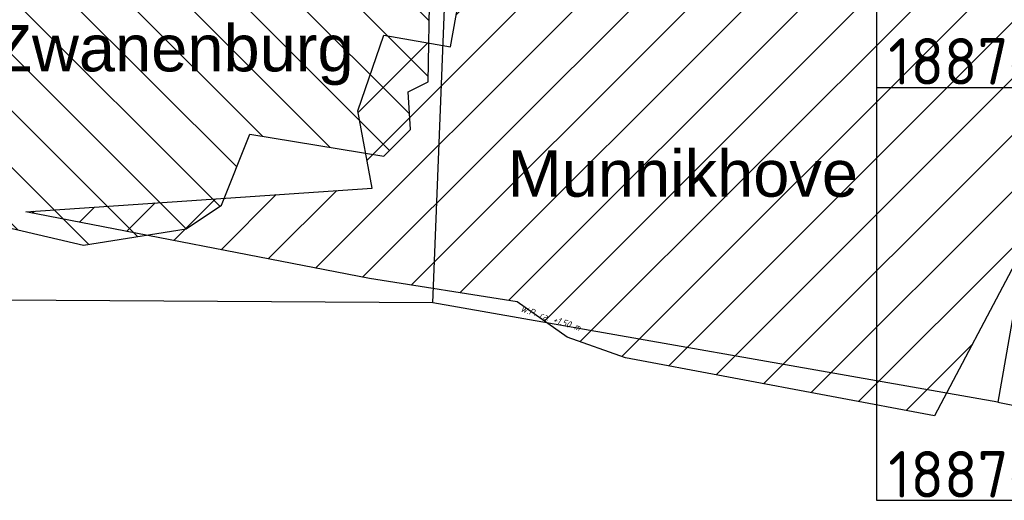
# Model space of a CAD drawing. Header units: metres. Extents: x 153214 to 171403, y 455965 to 463272.
# Tile 5 of 75: x 157931 to 158672, y 459637 to 459999. Entities that reach past the tile are written whole.
import ezdxf
from ezdxf.enums import TextEntityAlignment as Align

# ---------------------------------------------------------------- set-up
doc = ezdxf.new("R2010")
doc.units = ezdxf.units.M
doc.layers.get('defpoints').update_dxf_attribs({"lineweight": 25})
for name, color, linetype in [('2027', 90, 'Continuous'), ('2027 hatch', 90, 'Continuous'), ('2028', 160, 'Continuous'), ('2028 hatch', 160, 'Continuous'), ('b-ri-t50-wp', 3, 'Continuous')]:
    doc.layers.add(name, color=color, linetype=linetype)
doc.layers.add('X-XX-AL-TEKENBLAD-KADER-G-OZ', color=2, linetype='Continuous', lineweight=25)
doc.layers.add('X-XX-AL-TEKENBLAD-T35', color=2, linetype='Continuous', lineweight=35)
doc.styles.add('ARIAL', font='arial.ttf')
doc.styles.add('NLCS-ISO-M10000-T35', font='NLCS-ISO.ttf', dxfattribs={"height": 35})
doc.styles.add('NLCS-ISO-M750-T35', font='NLCS-ISO.ttf', dxfattribs={"height": 2.625})

msp = doc.modelspace()

# ---------------------------------------------------------------- hatches: boundary and pattern name
at = {"layer": '2027 hatch', "transparency": 33554559}
h = msp.add_hatch(dxfattribs=at)
h.set_pattern_fill('L45', color=256, scale=30, angle=90)
h.set_pattern_definition([(135, (0, 0), (-21.2132034, -21.2132034), [])])
h.paths.add_polyline_path([(158225.28, 459916.36), (158223.56, 459944.7), (158238.67, 459952.37), (158239.94, 460024.91), (158238.87, 460093.72), (158127.63, 460114.41), (158023.28, 460133.46), (157948.11, 460146.38), (157840.53, 460010.97), (157749.37, 459909.19), (157898.62, 459848.33), (157979.5, 459829.4), (158056.68, 459841.74), (158083.26, 459859.59), (158104.42, 459912.97), (158205.4, 459896.41)])
at = {"layer": '2028 hatch', "transparency": 33554559}
h = msp.add_hatch(dxfattribs=at)
h.set_pattern_fill('ANSI31', color=256, scale=29.988, angle=180)
h.set_pattern_definition([(225, (0, 0), (21.2047182, -21.2047182), [])])
h.paths.add_polyline_path([(158387.05, 459744.73), (158343.3, 459760.32), (158305.47, 459786.75), (158194.52, 459804.27), (157936, 459854.6), (158196.5, 459872.37), (158185.85, 459930.57), (158205.41, 459987.58), (158255.46, 459978.57), (158266.33, 460038.96), (158345.43, 460086.46), (158521.88, 460043.62), (158679.69, 460013.23), (158683.88, 459976.32), (158679.78, 459815.35), (158619.41, 459701.04)])

# ---------------------------------------------------------------- linework, layer by layer
at = {"layer": '2027', "flags": 128}
msp.add_lwpolyline([(158225.28, 459916.36), (158223.56, 459944.7), (158238.67, 459952.37), (158239.94, 460024.91), (158238.87, 460093.72), (158127.63, 460114.41), (158023.28, 460133.46), (157948.11, 460146.38), (157840.53, 460010.97), (157749.37, 459909.19), (157898.62, 459848.33), (157979.5, 459829.4), (158056.68, 459841.74), (158083.26, 459859.59), (158104.42, 459912.97), (158205.4, 459896.41)], close=True, dxfattribs=at)
at = {"layer": '2028', "flags": 128}
msp.add_lwpolyline([(158387.05, 459744.73), (158343.3, 459760.32), (158305.47, 459786.75), (158194.52, 459804.27), (157936, 459854.6), (158196.5, 459872.37), (158185.85, 459930.57), (158205.41, 459987.58), (158255.46, 459978.57), (158266.33, 460038.96), (158345.43, 460086.46), (158521.88, 460043.62), (158679.69, 460013.23), (158683.88, 459976.32), (158679.78, 459815.35), (158619.41, 459701.04)], close=True, dxfattribs=at)
at = {"layer": 'defpoints', "color": 6, "flags": 128}
for points in [[(158242.1, 459785.99), (158254.15, 460089.97)], [(158242.1, 459785.99), (158254.15, 460089.97)], [(158716.41, 459992.65), (158667.02, 459711.38)], [(158716.41, 459992.65), (158667.02, 459711.38)], [(158667.02, 459711.38), (158976.25, 459648.83), (159017.35, 459939.31), (158716.32, 459992.12)], [(158667.02, 459711.38), (158242.1, 459785.99), (157594.38, 459790.1)]]:
    msp.add_lwpolyline(points, dxfattribs=at)
at = {"layer": 'X-XX-AL-TEKENBLAD-KADER-G-OZ', "elevation": -0.01, "flags": 128}
for points in [[(159190.89, 460378.7), (158883.39, 460378.7), (158725.89, 460378.7), (158575.89, 460378.7), (158575.89, 460163.45), (158575.89, 459948.2), (159040.89, 459948.2), (159040.89, 460036.52), (159190.89, 460036.52), (159190.89, 460256.75), (159190.89, 460256.75)], [(159190.89, 460067.94), (158883.39, 460067.94), (158725.89, 460067.94), (158575.89, 460067.94), (158575.89, 459852.69), (158575.89, 459637.44), (159040.89, 459637.44), (159040.89, 459725.76), (159190.89, 459725.76), (159190.89, 459945.98), (159190.89, 459945.98)]]:
    msp.add_lwpolyline(points, close=True, dxfattribs=at)

# ---------------------------------------------------------------- texts
at = {"layer": 'b-ri-t50-wp', "style": 'NLCS-ISO-M750-T35', "oblique": 15}
msp.add_text('W.P. ca. +1.50 m', height=5, rotation=341.63188, dxfattribs=at).set_placement((158329.33, 459770.8), align=Align.BOTTOM_CENTER)
at = {"layer": 'defpoints', "color": 5, "style": 'ARIAL'}
for s, p in [('Zwanenburg', (157910.77, 459960.22)), ('Munnikhove', (158298.32, 459865.91))]:
    msp.add_text(s, height=35, dxfattribs=at).set_placement(p)
at = {"layer": 'X-XX-AL-TEKENBLAD-T35', "style": 'NLCS-ISO-M10000-T35'}
for s, p in [('1887-3-E', (158584.68, 459939.77, -0.01)), ('1887-3-F', (158584.68, 459629.01, -0.01))]:
    msp.add_text(s, height=35, dxfattribs=at).set_placement(p, align=Align.BOTTOM_LEFT)

doc.saveas('drawing.dxf')
